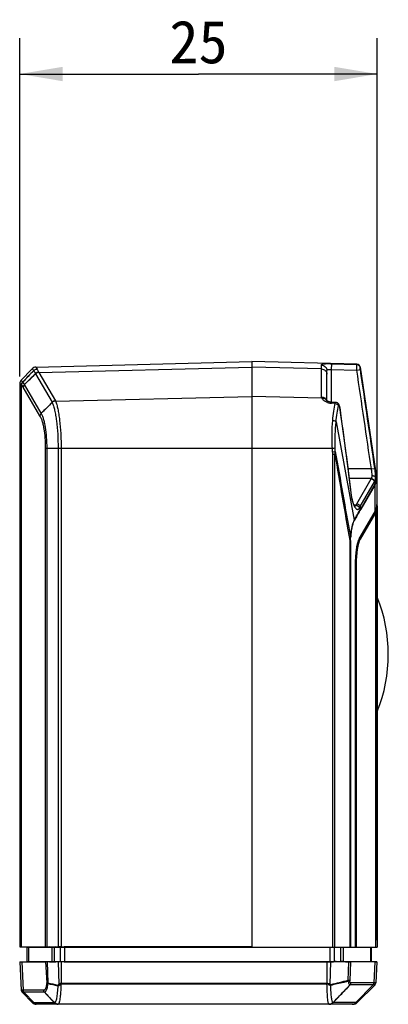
# Model space of a CAD drawing. Header units: millimetres. Extents: x 30 to 265, y 55 to 191.
# Tile 10 of 10: x 239 to 265, y 95 to 164. Entities that reach past the tile are written whole.
import ezdxf
from ezdxf.enums import TextEntityAlignment as Align

# ---------------------------------------------------------------- set-up
doc = ezdxf.new("R2010")
doc.units = ezdxf.units.MM
doc.header["$LTSCALE"] = 16.335
doc.layers.get('0').update_dxf_attribs({"linetype": 'CONTINUOUS'})
doc.layers.add('00_COMPONENTS', color=7, linetype='CONTINUOUS')
doc.layers.add('51__DRAFT_DIMS', color=7, linetype='CONTINUOUS')
doc.styles.get("Standard").update_dxf_attribs({"font": 'simfang.ttf'})
doc.dimstyles.new('DIMSTYLE_3', dxfattribs={"dimtxt": 3, "dimasz": 3, "dimexe": 2.5, "dimexo": 0.5, "dimgap": 0.75, "dimtad": 1, "dimdec": 1, "dimdsep": 46, "dimtxsty": 'STANDARD', "dimblk": '_FILLED', "dimblk1": '_FILLED', "dimblk2": '_FILLED', "dimcen": 0.09, "dimclrt": 3, "dimazin": 2, "dimtp": 0.2, "dimtm": 0.2, "dimtfac": 1, "dimtdec": 1, "dimtofl": 0, "dimtmove": 0, "dimatfit": 3, "dimldrblk": '_FILLED', "dimfxl": 1, "dimtolj": 1, "dimarcsym": 0})

# ---------------------------------------------------------------- blocks, each defined once
blk = doc.blocks.new('_FILLED')
at = {"color": 0, "linetype": 'ByBlock'}
blk.add_solid([(0, 0), (-1, 0.167), (-1, -0.167)], dxfattribs=at)
blk = doc.blocks.new('*D3')
at = {"layer": '51__DRAFT_DIMS', "color": 4}
for p, q in [((238.784, 138.547), (238.784, 162.211)), ((263.809, 99.089), (263.809, 162.211)), ((238.784, 159.711), (251.297, 159.711)), ((263.809, 159.711), (251.297, 159.711))]:
    blk.add_line(p, q, dxfattribs=at)
at = {"layer": '51__DRAFT_DIMS', "color": 4, "xscale": 3, "yscale": 3, "zscale": 3, "rotation": 180}
blk.add_blockref('_FILLED', (238.784, 159.711), dxfattribs=at)
at = {"layer": '51__DRAFT_DIMS', "color": 4, "xscale": 3, "yscale": 3, "zscale": 3}
blk.add_blockref('_FILLED', (263.809, 159.711), dxfattribs=at)
at = {"layer": '51__DRAFT_DIMS', "color": 3}
blk.add_text('25', height=3, dxfattribs=at).set_placement((251.297, 160.461), align=Align.CENTER)

msp = doc.modelspace()

# ---------------------------------------------------------------- linework, layer by layer
at = {"layer": '00_COMPONENTS', "color": 7}
for p, q in [((239.902, 139.188), (255.034, 139.584)), ((262.372, 139.392), (255.034, 139.584)), ((255.034, 139.584), (255.034, 98.589)), ((239.658, 139.08), (238.867, 138.254)), ((260.284, 136.837), (260.284, 138.949)), ((262.613, 139.179), (263.782, 131.303)), ((238.784, 138.047), (238.784, 98.616)), ((260.259, 136.851), (260.259, 136.851)), ((260.883, 136.727), (260.597, 136.736)), ((263.784, 131.276), (263.784, 129.568)), ((263.648, 129.123), (262.593, 127.287)), ((263.679, 128.998), (262.611, 127.139)), ((263.78, 129.506), (263.782, 129.531)), ((263.78, 129.489), (263.809, 129.489)), ((263.809, 129.489), (263.809, 98.589)), ((262.288, 98.589), (262.288, 125.463)), ((262.32, 125.392), (262.32, 98.589)), ((238.784, 98.616), (240.538, 98.616)), ((239.284, 98.589), (238.784, 98.616)), ((239.284, 98.589), (263.809, 98.589)), ((239.284, 98.589), (239.284, 97.589)), ((240.876, 98.616), (241.304, 98.616)), ((255.034, 98.615), (241.906, 98.615)), ((263.384, 98.589), (263.384, 97.589)), ((238.785, 97.563), (239.284, 97.589)), ((238.785, 97.563), (240.54, 97.563)), ((238.785, 97.563), (238.89, 95.571)), ((239.284, 97.589), (263.384, 97.589)), ((240.877, 97.563), (241.305, 97.563)), ((241.906, 97.563), (260.281, 97.563)), ((260.931, 97.576), (261.381, 97.576)), ((261.85, 97.566), (261.796, 97.568)), ((263.646, 97.563), (261.942, 97.563)), ((263.783, 97.568), (263.384, 97.589)), ((263.783, 97.568), (263.705, 96.083)), ((263.647, 95.952), (262.401, 94.707)), ((239.681, 94.694), (238.947, 95.441)), ((241.454, 94.589), (239.931, 94.589)), ((260.426, 94.589), (241.472, 94.589)), ((262.118, 94.589), (260.446, 94.589))]:
    msp.add_line(p, q, dxfattribs=at)
at = {"layer": '00_COMPONENTS', "color": 4}
for p, q in [((259.895, 137.107), (259.895, 139.337)), ((260.595, 139.433), (260.584, 139.034)), ((260.595, 139.433), (262.368, 139.386)), ((262.368, 139.386), (262.372, 139.392)), ((239.658, 139.08), (239.764, 138.946)), ((239.67, 139.064), (239.674, 139.059)), ((239.738, 138.979), (239.764, 138.946)), ((239.895, 138.716), (241.055, 136.73)), ((239.902, 139.188), (239.996, 139.054)), ((240.119, 138.825), (255.034, 139.179)), ((240.119, 138.825), (241.279, 136.839)), ((259.895, 139.064), (255.034, 139.179)), ((260.584, 139.034), (260.584, 136.736)), ((260.584, 139.034), (262.375, 138.987)), ((262.375, 138.987), (262.622, 139.023)), ((262.608, 139.173), (262.613, 139.179)), ((238.91, 137.955), (238.784, 138.047)), ((238.994, 138.152), (238.867, 138.254)), ((238.868, 138.254), (238.867, 138.254)), ((238.92, 98.616), (238.92, 137.946)), ((240.293, 135.971), (239.121, 137.976)), ((240.203, 135.792), (239.031, 137.798)), ((241.29, 136.818), (255.034, 137.145)), ((259.915, 137.029), (255.034, 137.145)), ((260.595, 136.662), (260.597, 136.736)), ((260.862, 136.653), (260.595, 136.662)), ((261.184, 136.36), (261.176, 136.359)), ((260.919, 135.36), (262.186, 128.471)), ((240.597, 98.617), (240.597, 133.519)), ((240.597, 133.519), (260.665, 133.519)), ((240.699, 98.617), (240.699, 133.519)), ((241.47, 133.519), (241.47, 98.617)), ((241.681, 133.519), (241.681, 98.617)), ((260.683, 133.27), (260.864, 133.281)), ((260.688, 133.108), (260.834, 133.108)), ((260.688, 98.589), (260.688, 133.108)), ((260.834, 98.589), (260.834, 133.108)), ((263.393, 132.066), (261.763, 132.066)), ((263.393, 132.066), (263.638, 132.102)), ((263.397, 131.386), (261.85, 131.386)), ((262.385, 129.626), (263.384, 131.364)), ((262.62, 129.429), (263.62, 131.169)), ((263.644, 131.008), (262.649, 129.277)), ((263.648, 130.985), (262.654, 129.255)), ((263.62, 131.169), (263.646, 131.011)), ((263.648, 129.123), (263.648, 130.985)), ((263.691, 131.484), (263.738, 131.18)), ((261.996, 130.232), (261.983, 130.23)), ((262.325, 129.521), (262.385, 129.626)), ((262.325, 129.521), (262.198, 129.521)), ((262.561, 129.325), (262.62, 129.429)), ((262.62, 129.429), (262.649, 129.277)), ((263.679, 128.998), (263.679, 98.589)), ((263.735, 129.311), (263.796, 129.311)), ((261.877, 127.057), (261.941, 127.057)), ((261.877, 127.057), (261.877, 98.589)), ((261.941, 127.057), (261.941, 98.589)), ((262.611, 127.139), (262.527, 127.15)), ((262.32, 125.392), (262.288, 125.396)), ((239.403, 98.589), (238.92, 98.616)), ((239.403, 98.589), (239.403, 97.589)), ((241.021, 98.589), (240.538, 98.616)), ((241.19, 98.589), (240.876, 98.616)), ((241.021, 98.589), (241.021, 97.589)), ((241.19, 98.589), (241.19, 97.589)), ((241.618, 98.589), (241.304, 98.616)), ((241.618, 98.589), (241.618, 97.589)), ((241.919, 98.589), (241.906, 98.615)), ((241.919, 98.589), (241.919, 97.589)), ((260.484, 98.589), (260.484, 97.589)), ((260.779, 98.589), (260.779, 97.589)), ((261.229, 98.589), (261.229, 97.589)), ((261.412, 98.589), (261.412, 97.589)), ((263.326, 98.589), (263.326, 97.589)), ((238.922, 97.563), (239.403, 97.589)), ((238.922, 97.563), (239.023, 95.571)), ((240.54, 97.563), (241.021, 97.589)), ((240.599, 97.562), (240.674, 96.083)), ((240.7, 97.562), (240.748, 96.095)), ((240.877, 97.563), (241.19, 97.589)), ((241.305, 97.563), (241.618, 97.589)), ((241.471, 97.562), (241.522, 96.005)), ((241.681, 97.562), (241.683, 96.046)), ((241.906, 97.563), (241.919, 97.589)), ((260.281, 97.563), (260.283, 96.046)), ((260.472, 97.566), (260.484, 97.589)), ((260.53, 97.568), (260.481, 96)), ((260.931, 97.576), (260.779, 97.589)), ((261.381, 97.576), (261.229, 97.589)), ((261.796, 97.568), (261.755, 96.262)), ((261.942, 97.563), (261.874, 96.221)), ((263.761, 97.566), (263.326, 97.589)), ((263.646, 97.563), (263.572, 96.083)), ((260.283, 96.046), (241.683, 96.046)), ((260.287, 95.998), (241.683, 95.998)), ((263.647, 95.952), (261.912, 95.952)), ((263.705, 96.083), (261.968, 96.083)), ((263.515, 95.952), (262.312, 94.707)), ((240.457, 95.571), (238.89, 95.571)), ((240.512, 95.441), (238.947, 95.441)), ((239.787, 94.694), (239.078, 95.441)), ((241.213, 94.694), (239.681, 94.694)), ((241.228, 94.696), (241.226, 94.695)), ((241.476, 94.59), (241.472, 94.589)), ((260.426, 94.589), (260.446, 94.589)), ((262.401, 94.707), (260.72, 94.707))]:
    msp.add_line(p, q, dxfattribs=at)
msp.add_lwpolyline([(238.793, 138.04), (238.79, 138.042), (238.787, 138.044), (238.786, 138.045), (238.784, 138.046), (238.784, 138.047)], dxfattribs=at)
at = {"layer": '00_COMPONENTS', "color": 7}
for points in [[(260.597, 136.736), (260.588, 136.736), (260.552, 136.739), (260.518, 136.744), (260.484, 136.75), (260.453, 136.758), (260.424, 136.767), (260.396, 136.777), (260.369, 136.789), (260.344, 136.801), (260.321, 136.813), (260.3, 136.826), (260.282, 136.838), (260.268, 136.849), (260.258, 136.858)], [(261.184, 136.36), (261.181, 136.379), (261.174, 136.416), (261.166, 136.452), (261.156, 136.484), (261.146, 136.515), (261.134, 136.543), (261.121, 136.57), (261.106, 136.595), (261.088, 136.62), (261.067, 136.644), (261.043, 136.666), (261.017, 136.685), (260.988, 136.701), (260.957, 136.714), (260.924, 136.722), (260.889, 136.726), (260.883, 136.727)], [(261.996, 130.232), (261.908, 130.925), (261.81, 131.695), (261.715, 132.443), (261.62, 133.169), (261.527, 133.873), (261.436, 134.555), (261.345, 135.215), (261.256, 135.852), (261.184, 136.36)], [(262.255, 129.438), (262.259, 129.435), (262.259, 129.436), (262.254, 129.441), (262.244, 129.452), (262.23, 129.47), (262.212, 129.496), (262.193, 129.528), (262.173, 129.568), (262.152, 129.614), (262.13, 129.667), (262.109, 129.726), (262.088, 129.792), (262.067, 129.862), (262.049, 129.936), (262.031, 130.014), (262.016, 130.096), (262.003, 130.179), (261.996, 130.232)]]:
    msp.add_lwpolyline(points, dxfattribs=at)
for centre, radius, start, end in [((262.365, 139.142), 0.25, 8.4461, 88.5), ((239.911, 138.838), 0.35, 91.5, 136.26326), ((239.084, 138.047), 0.3, 136.26326, 180), ((263.604, 131.276), 0.18, 0, 8.4461), ((253.777, 119.089), 10.8, 338.26154, 21.73846), ((240.538, 99.928), 1.312, 270.01714, 272.59394), ((240.877, 110.464), 11.848, 269.13673, 269.99454), ((241.303, 110.426), 11.81, 270.00447, 270.8078), ((241.908, 118.083), 19.468, 269.33104, 269.99581), ((240.539, 96.245), 1.319, 87.4139, 89.98151), ((240.878, 85.708), 11.855, 90.00534, 90.86245), ((241.304, 85.729), 11.834, 89.19355, 89.99545), ((241.908, 78.071), 19.493, 90.00417, 90.66808), ((260.301, 103.796), 6.233, 271.5759, 272.10804), ((263.505, 96.094), 0.2, 315, 357), ((239.09, 95.581), 0.2, 183, 224.5), ((239.931, 94.939), 0.35, 224.5, 270), ((262.118, 94.989), 0.4, 270, 315)]:
    msp.add_arc(centre, radius, start, end, dxfattribs=at)
at = {"layer": '00_COMPONENTS', "color": 4}
for centre, radius, start, end in [((4.717, 366.355), 327.05, 315.75239, 315.94616), ((383.846, 2.079), 198.725, 136.47127, 136.79015), ((383.829, -6.578), 204.541, 134.72874, 135.03034), ((31.897, 352.953), 298.591, 313.94798, 314.15369), ((240.105, 138.846), 0.247, 205.95387, 210.24936), ((239.397, 138.425), 0.577, 30.29834, 30.90776), ((240.235, 138.896), 0.137, 203.19799, 208.63802), ((239.544, 138.519), 0.651, 27.99858, 28.57816), ((454.236, -78.13), 302.673, 134.77515, 134.97883), ((45.037, 338.095), 281.034, 314.00963, 314.22799), ((240.949, 136.67), 0.122, 21.79541, 29.82996), ((260.626, 137.573), 0.911, 249.79586, 260.95356), ((260.628, 137.58), 0.918, 260.93766, 264.45487), ((260.625, 137.548), 0.887, 264.44434, 268.04722), ((253.793, 221.874), 88.621, 274.44785, 274.57489), ((262.572, 131.826), 0.935, 330.3773, 331.90557), ((262.719, 131.705), 1.049, 329.26142, 330.68426), ((263.435, 131.127), 0.241, 330.14168, 331.17945), ((263.487, 130.966), 0.162, 6.69055, 14.68195), ((263.49, 130.97), 0.161, 6.8756, 14.95599), ((263.461, 131.098), 0.218, 328.97864, 330.04392), ((263.058, 131.505), 0.753, 334.50051, 335.34521), ((263.573, 131.147), 0.167, 2.74258, 11.41593), ((265.082, 130.619), 3.122, 187.16142, 188.67581), ((-124.701, 350.996), 446.317, 330.09391, 330.21325), ((262.493, 129.237), 0.163, 6.67968, 14.86309), ((262.029, 128.431), 0.162, 6.69164, 14.41738), ((251.77, 144.75), 49.937, 257.24727, 258.07662), ((247.956, 125.493), 30.268, 256.22273, 257.59467), ((242.495, 96.6), 1.023, 213.00401, 216.35211), ((247.532, 96.049), 5.85, 180.02874, 180.50585), ((267.458, 96.055), 7.175, 180.0728, 180.46179), ((260.283, 95.826), 0.22, 87.21653, 89.99597), ((261.911, 95.913), 0.0396, 88.10195, 97.06848), ((261.968, 96.028), 0.0551, 90.03405, 97.96216), ((240.456, 95.517), 0.0544, 82.5105, 89.97226), ((240.513, 95.402), 0.0395, 83.08981, 91.48056), ((241.476, 94.936), 0.348, 223.91376, 239.111), ((241.48, 94.939), 0.35, 224.06356, 239.19698), ((241.473, 94.93), 0.341, 239.13078, 269.9765), ((241.477, 94.935), 0.345, 259.64326, 269.83641), ((241.454, 94.915), 0.326, 264.74287, 269.99116), ((260.419, 94.989), 0.399, 270.1319, 280.17779), ((260.446, 94.962), 0.372, 270.00856, 275.19888), ((260.418, 94.99), 0.399, 280.19265, 315.37293)]:
    msp.add_arc(centre, radius, start, end, dxfattribs=at)
at = {"layer": '00_COMPONENTS', "color": 7}
for centre, major_axis, ratio, start_param, end_param in [((259.784, 129.123), (3.993, 0.572), 0.427969, -0.323037, -0.108724), ((259.984, 129.459), (3.825, 0), 0.466358, -0.261799, -0.083035), ((262.812, 125.392), (0, 1.914), 0.256954, 6.703726, 7.853982), ((260.291, 97.584), (0.4, 0.001), 0.05239, -1.597048, -1.101616), ((261.556, 97.584), (0.4, -0.02), 0.013529, -0.745408, -0.261113), ((259.773, 97.773), (4.01, -0.203), 0.013529, -0.261113, -0.105018)]:
    msp.add_ellipse(centre, major_axis=major_axis, ratio=ratio, start_param=start_param, end_param=end_param, dxfattribs=at)
at = {"layer": '00_COMPONENTS', "color": 4}
for points, knots in [([(259.895, 139.337), (259.895, 139.343), (259.897, 139.355), (259.906, 139.37), (259.922, 139.384), (259.953, 139.401), (260.009, 139.417), (260.092, 139.428), (260.196, 139.435), (260.318, 139.437), (260.453, 139.436), (260.546, 139.434), (260.595, 139.433)], [0, 0, 0, 0, 0.022844, 0.046655, 0.074001, 0.106712, 0.191965, 0.306303, 0.449135, 0.61687, 0.803445, 1, 1, 1, 1]), ([(259.895, 139.337), (259.946, 139.336), (260.048, 139.314), (260.177, 139.228), (260.264, 139.1), (260.284, 138.999), (260.284, 138.949)], [0, 0, 0, 0, 0.253327, 0.504673, 0.753296, 1, 1, 1, 1]), ([(262.375, 138.987), (262.373, 139.036), (262.371, 139.108), (262.368, 139.2), (262.367, 139.259), (262.367, 139.308), (262.366, 139.346), (262.367, 139.37), (262.367, 139.383), (262.368, 139.386)], [0, 0, 0, 0, 0.370876, 0.539601, 0.688966, 0.813611, 0.909069, 0.971928, 1, 1, 1, 1]), ([(262.368, 139.386), (262.425, 139.385), (262.541, 139.34), (262.6, 139.23), (262.608, 139.173)], [0, 0, 0, 0, 0.500072, 1, 1, 1, 1]), ([(239.764, 138.946), (239.795, 138.976), (239.867, 139.027), (239.953, 139.05), (239.996, 139.054)], [0, 0, 0, 0, 0.502237, 1, 1, 1, 1]), ([(239.765, 138.945), (239.775, 138.931), (239.821, 138.865), (239.857, 138.794), (239.883, 138.738)], [0, 0, 0, 0, 0.219999, 1, 1, 1, 1]), ([(240.11, 138.843), (240.068, 138.838), (239.985, 138.815), (239.913, 138.767), (239.883, 138.738)], [0, 0, 0, 0, 0.499884, 1, 1, 1, 1]), ([(240.115, 138.831), (240.074, 138.826), (239.992, 138.801), (239.922, 138.751), (239.892, 138.721)], [0, 0, 0, 0, 0.498135, 1, 1, 1, 1]), ([(240.119, 138.825), (240.077, 138.82), (239.995, 138.795), (239.925, 138.746), (239.895, 138.716)], [0, 0, 0, 0, 0.498319, 1, 1, 1, 1]), ([(239.996, 139.054), (240.017, 139.024), (240.059, 138.955), (240.093, 138.883), (240.11, 138.843)], [0, 0, 0, 0, 0.457413, 1, 1, 1, 1]), ([(259.895, 139.064), (259.945, 139.063), (260.047, 139.043), (260.176, 138.963), (260.263, 138.844), (260.284, 138.748), (260.284, 138.701)], [0, 0, 0, 0, 0.26127, 0.515885, 0.761252, 1, 1, 1, 1]), ([(260.284, 138.949), (260.284, 138.958), (260.287, 138.977), (260.304, 139.003), (260.332, 139.02), (260.369, 139.031), (260.415, 139.036), (260.488, 139.038), (260.545, 139.036), (260.584, 139.034)], [0, 0, 0, 0, 0.082734, 0.163401, 0.254634, 0.366389, 0.501071, 0.655594, 1, 1, 1, 1]), ([(262.622, 139.023), (262.619, 139.042), (262.615, 139.069), (262.611, 139.104), (262.609, 139.126), (262.608, 139.145), (262.607, 139.159), (262.608, 139.167), (262.608, 139.172), (262.608, 139.173)], [0, 0, 0, 0, 0.377724, 0.547695, 0.696461, 0.819071, 0.911885, 0.972513, 1, 1, 1, 1]), ([(238.91, 137.955), (238.911, 137.991), (238.928, 138.063), (238.969, 138.125), (238.994, 138.152)], [0, 0, 0, 0, 0.49772, 1, 1, 1, 1]), ([(238.92, 137.946), (238.923, 137.982), (238.94, 138.053), (238.981, 138.114), (239.005, 138.141)], [0, 0, 0, 0, 0.496472, 1, 1, 1, 1]), ([(239.031, 137.798), (239.022, 137.813), (238.989, 137.865), (238.952, 137.914), (238.92, 137.946)], [0, 0, 0, 0, 0.275161, 1, 1, 1, 1]), ([(239.005, 138.141), (239.004, 138.142), (239.001, 138.146), (238.997, 138.149), (238.994, 138.152)], [0, 0, 0, 0, 0.263265, 1, 1, 1, 1]), ([(239.12, 137.978), (239.111, 137.994), (239.077, 138.051), (239.038, 138.105), (239.005, 138.141)], [0, 0, 0, 0, 0.275786, 1, 1, 1, 1]), ([(239.121, 137.976), (239.096, 137.953), (239.055, 137.897), (239.034, 137.831), (239.031, 137.798)], [0, 0, 0, 0, 0.508463, 1, 1, 1, 1]), ([(241.279, 136.839), (241.237, 136.834), (241.155, 136.809), (241.085, 136.76), (241.055, 136.73)], [0, 0, 0, 0, 0.498319, 1, 1, 1, 1]), ([(241.29, 136.818), (241.248, 136.814), (241.165, 136.792), (241.093, 136.744), (241.063, 136.715)], [0, 0, 0, 0, 0.500476, 1, 1, 1, 1]), ([(241.063, 136.715), (241.096, 136.637), (241.158, 136.459), (241.235, 136.16), (241.304, 135.808), (241.385, 135.255), (241.452, 134.486), (241.47, 133.85), (241.47, 133.519)], [0, 0, 0, 0, 0.078853, 0.17451, 0.285755, 0.410823, 0.693172, 1, 1, 1, 1]), ([(241.29, 136.818), (241.322, 136.738), (241.382, 136.554), (241.456, 136.246), (241.522, 135.883), (241.6, 135.311), (241.664, 134.518), (241.681, 133.861), (241.681, 133.519)], [0, 0, 0, 0, 0.078141, 0.173416, 0.284531, 0.409655, 0.692479, 1, 1, 1, 1]), ([(259.895, 137.107), (259.936, 137.106), (260.018, 137.093), (260.128, 137.039), (260.216, 136.957), (260.254, 136.888), (260.266, 136.851)], [0, 0, 0, 0, 0.258546, 0.512893, 0.759834, 1, 1, 1, 1]), ([(259.915, 137.029), (259.912, 137.035), (259.9, 137.06), (259.895, 137.087), (259.895, 137.107)], [0, 0, 0, 0, 0.262851, 1, 1, 1, 1]), ([(259.915, 137.029), (259.984, 137.034), (260.092, 137.014), (260.204, 136.934), (260.244, 136.88), (260.259, 136.851)], [0, 0, 0, 0, 0.512677, 0.758782, 1, 1, 1, 1]), ([(260.312, 136.718), (260.218, 136.752), (260.093, 136.821), (259.97, 136.94), (259.929, 137), (259.915, 137.029)], [0, 0, 0, 0, 0.581955, 0.811767, 1, 1, 1, 1]), ([(260.691, 135.458), (260.71, 135.678), (260.753, 136.078), (260.822, 136.475), (260.862, 136.653)], [0, 0, 0, 0, 0.547345, 1, 1, 1, 1]), ([(260.862, 136.653), (260.863, 136.664), (260.866, 136.682), (260.871, 136.706), (260.875, 136.72), (260.881, 136.727), (260.883, 136.727)], [0, 0, 0, 0, 0.408353, 0.711139, 0.903458, 1, 1, 1, 1]), ([(260.862, 136.653), (260.914, 136.648), (261.013, 136.612), (261.08, 136.529), (261.095, 136.483)], [0, 0, 0, 0, 0.523125, 1, 1, 1, 1]), ([(260.919, 135.36), (260.938, 135.567), (260.984, 135.943), (261.054, 136.316), (261.095, 136.483)], [0, 0, 0, 0, 0.5466, 1, 1, 1, 1]), ([(261.095, 136.483), (261.095, 136.485), (261.097, 136.492), (261.1, 136.499), (261.103, 136.503)], [0, 0, 0, 0, 0.292657, 1, 1, 1, 1]), ([(261.103, 136.503), (261.105, 136.507), (261.114, 136.514), (261.123, 136.508), (261.127, 136.504)], [0, 0, 0, 0, 0.484024, 1, 1, 1, 1]), ([(261.127, 136.504), (261.133, 136.498), (261.144, 136.481), (261.163, 136.433), (261.172, 136.39), (261.176, 136.359)], [0, 0, 0, 0, 0.163123, 0.395672, 1, 1, 1, 1]), ([(240.293, 135.971), (240.268, 135.946), (240.228, 135.891), (240.207, 135.825), (240.203, 135.792)], [0, 0, 0, 0, 0.510506, 1, 1, 1, 1]), ([(240.597, 133.519), (240.597, 133.757), (240.58, 134.214), (240.515, 134.764), (240.436, 135.157), (240.369, 135.406), (240.294, 135.615), (240.235, 135.738), (240.203, 135.792)], [0, 0, 0, 0, 0.306975, 0.5887, 0.713294, 0.824228, 0.920017, 1, 1, 1, 1]), ([(240.699, 133.519), (240.699, 133.775), (240.681, 134.265), (240.614, 134.856), (240.533, 135.28), (240.464, 135.549), (240.388, 135.776), (240.326, 135.911), (240.294, 135.969)], [0, 0, 0, 0, 0.30609, 0.587467, 0.712169, 0.823388, 0.919589, 1, 1, 1, 1]), ([(261.176, 136.359), (261.321, 135.339), (261.597, 133.297), (261.855, 131.252), (261.983, 130.23)], [0, 0, 0, 0, 0.499998, 1, 1, 1, 1]), ([(260.665, 133.519), (260.653, 133.688), (260.64, 134.023), (260.641, 134.67), (260.665, 135.147), (260.691, 135.458)], [0, 0, 0, 0, 0.261243, 0.517962, 1, 1, 1, 1]), ([(260.691, 135.458), (260.739, 135.454), (260.807, 135.44), (260.881, 135.4), (260.909, 135.374), (260.919, 135.36)], [0, 0, 0, 0, 0.562432, 0.802381, 1, 1, 1, 1]), ([(260.861, 133.535), (260.854, 133.694), (260.851, 134.01), (260.863, 134.619), (260.891, 135.068), (260.919, 135.36)], [0, 0, 0, 0, 0.261977, 0.518574, 1, 1, 1, 1]), ([(260.864, 133.281), (260.866, 133.323), (260.866, 133.408), (260.863, 133.493), (260.861, 133.535)], [0, 0, 0, 0, 0.499468, 1, 1, 1, 1]), ([(260.864, 133.281), (261.044, 132.29), (261.397, 130.307), (261.747, 128.323), (261.921, 127.331)], [0, 0, 0, 0, 0.499929, 1, 1, 1, 1]), ([(263.448, 131.603), (263.449, 131.677), (263.435, 131.832), (263.408, 131.985), (263.393, 132.066)], [0, 0, 0, 0, 0.471095, 1, 1, 1, 1]), ([(263.691, 131.484), (263.693, 131.581), (263.68, 131.788), (263.654, 131.993), (263.638, 132.102)], [0, 0, 0, 0, 0.467346, 1, 1, 1, 1]), ([(263.384, 131.364), (263.438, 131.359), (263.543, 131.315), (263.607, 131.219), (263.62, 131.169)], [0, 0, 0, 0, 0.506865, 1, 1, 1, 1]), ([(263.397, 131.386), (263.416, 131.413), (263.442, 131.486), (263.447, 131.561), (263.448, 131.603)], [0, 0, 0, 0, 0.438965, 1, 1, 1, 1]), ([(263.397, 131.386), (263.451, 131.381), (263.556, 131.338), (263.62, 131.242), (263.633, 131.191)], [0, 0, 0, 0, 0.507529, 1, 1, 1, 1]), ([(263.448, 131.603), (263.475, 131.603), (263.529, 131.597), (263.618, 131.569), (263.676, 131.522), (263.691, 131.484)], [0, 0, 0, 0, 0.291303, 0.564261, 1, 1, 1, 1]), ([(263.633, 131.191), (263.655, 131.229), (263.683, 131.327), (263.69, 131.427), (263.691, 131.484)], [0, 0, 0, 0, 0.433453, 1, 1, 1, 1]), ([(263.738, 131.18), (263.732, 131.168), (263.703, 131.111), (263.671, 131.055), (263.646, 131.011)], [0, 0, 0, 0, 0.215985, 1, 1, 1, 1]), ([(263.741, 131.155), (263.735, 131.143), (263.706, 131.086), (263.675, 131.032), (263.65, 130.989)], [0, 0, 0, 0, 0.216524, 1, 1, 1, 1]), ([(263.775, 131.239), (263.773, 131.233), (263.763, 131.205), (263.751, 131.177), (263.741, 131.155)], [0, 0, 0, 0, 0.210129, 1, 1, 1, 1]), ([(263.782, 131.303), (263.782, 131.304), (263.781, 131.294), (263.779, 131.29), (263.776, 131.276), (263.772, 131.263), (263.766, 131.247), (263.757, 131.222), (263.748, 131.203), (263.742, 131.19)], [0, 0, 0, 0, 0.029272, 0.106647, 0.213361, 0.338585, 0.480264, 0.637917, 1, 1, 1, 1]), ([(263.784, 131.276), (263.784, 131.277), (263.783, 131.268), (263.782, 131.265), (263.779, 131.251), (263.776, 131.244), (263.775, 131.239)], [0, 0, 0, 0, 0.088134, 0.317822, 0.632792, 1, 1, 1, 1]), ([(261.995, 130.148), (262.01, 130.046), (262.049, 129.853), (262.109, 129.666), (262.143, 129.58)], [0, 0, 0, 0, 0.529911, 1, 1, 1, 1]), ([(262.143, 129.58), (262.159, 129.542), (262.191, 129.47), (262.245, 129.376), (262.3, 129.303), (262.356, 129.254), (262.414, 129.228), (262.473, 129.232), (262.524, 129.269), (262.549, 129.304), (262.561, 129.325)], [0, 0, 0, 0, 0.196811, 0.366762, 0.508556, 0.6231, 0.715387, 0.797526, 0.887617, 1, 1, 1, 1]), ([(262.385, 129.626), (262.439, 129.621), (262.543, 129.577), (262.607, 129.482), (262.621, 129.431)], [0, 0, 0, 0, 0.506701, 1, 1, 1, 1]), ([(262.24, 129.456), (262.245, 129.458), (262.269, 129.467), (262.29, 129.482), (262.303, 129.496)], [0, 0, 0, 0, 0.237476, 1, 1, 1, 1]), ([(262.303, 129.496), (262.305, 129.498), (262.313, 129.506), (262.32, 129.514), (262.325, 129.521)], [0, 0, 0, 0, 0.242064, 1, 1, 1, 1]), ([(262.325, 129.521), (262.379, 129.515), (262.484, 129.471), (262.547, 129.376), (262.561, 129.325)], [0, 0, 0, 0, 0.506801, 1, 1, 1, 1]), ([(262.186, 128.471), (262.151, 128.409), (262.088, 128.257), (262.017, 127.995), (261.971, 127.74), (261.941, 127.512), (261.928, 127.392), (261.921, 127.331)], [0, 0, 0, 0, 0.182654, 0.415786, 0.692233, 0.843212, 1, 1, 1, 1]), ([(262.19, 128.449), (262.155, 128.388), (262.094, 128.238), (262.026, 127.979), (261.973, 127.666), (261.953, 127.439), (261.946, 127.319)], [0, 0, 0, 0, 0.181723, 0.414056, 0.690496, 1, 1, 1, 1]), ([(261.921, 127.331), (261.916, 127.309), (261.899, 127.218), (261.886, 127.126), (261.877, 127.057)], [0, 0, 0, 0, 0.242445, 1, 1, 1, 1]), ([(261.921, 127.331), (261.924, 127.33), (261.933, 127.327), (261.941, 127.323), (261.946, 127.319)], [0, 0, 0, 0, 0.305833, 1, 1, 1, 1]), ([(261.941, 127.057), (261.941, 127.101), (261.942, 127.188), (261.944, 127.275), (261.946, 127.319)], [0, 0, 0, 0, 0.501634, 1, 1, 1, 1]), ([(240.674, 96.083), (240.667, 96.009), (240.654, 95.904), (240.623, 95.775), (240.598, 95.7), (240.569, 95.641), (240.537, 95.599), (240.502, 95.573), (240.475, 95.569), (240.464, 95.571)], [0, 0, 0, 0, 0.37888, 0.537052, 0.67171, 0.782331, 0.87011, 0.939447, 1, 1, 1, 1]), ([(240.739, 96.03), (240.736, 95.986), (240.727, 95.903), (240.708, 95.785), (240.685, 95.682), (240.659, 95.596), (240.628, 95.528), (240.595, 95.478), (240.559, 95.447), (240.53, 95.44), (240.517, 95.441)], [0, 0, 0, 0, 0.198971, 0.379554, 0.53857, 0.674309, 0.785966, 0.874239, 0.942675, 1, 1, 1, 1]), ([(240.748, 96.095), (240.732, 96.095), (240.711, 96.095), (240.686, 96.089), (240.677, 96.086), (240.674, 96.083)], [0, 0, 0, 0, 0.612749, 0.834754, 1, 1, 1, 1]), ([(240.739, 96.03), (240.725, 96.037), (240.7, 96.051), (240.68, 96.072), (240.674, 96.083)], [0, 0, 0, 0, 0.559798, 1, 1, 1, 1]), ([(240.746, 96.045), (240.745, 96.045), (240.742, 96.043), (240.74, 96.037), (240.74, 96.033), (240.739, 96.03)], [0, 0, 0, 0, 0.219048, 0.593023, 1, 1, 1, 1]), ([(240.746, 96.045), (240.746, 96.049), (240.746, 96.066), (240.746, 96.083), (240.748, 96.095)], [0, 0, 0, 0, 0.244687, 1, 1, 1, 1]), ([(241.452, 95.89), (241.444, 95.729), (241.428, 95.5), (241.394, 95.213), (241.367, 95.04), (241.337, 94.9), (241.309, 94.806), (241.283, 94.75), (241.264, 94.717), (241.242, 94.697), (241.228, 94.696)], [0, 0, 0, 0, 0.391078, 0.557654, 0.700382, 0.816652, 0.904776, 0.93814, 0.96461, 1, 1, 1, 1]), ([(241.606, 95.954), (241.596, 95.943), (241.573, 95.922), (241.536, 95.898), (241.494, 95.885), (241.466, 95.886), (241.452, 95.89)], [0, 0, 0, 0, 0.265764, 0.521908, 0.765875, 1, 1, 1, 1]), ([(241.522, 96.005), (241.518, 95.996), (241.51, 95.979), (241.493, 95.951), (241.47, 95.928), (241.454, 95.931)], [0, 0, 0, 0, 0.272058, 0.536718, 1, 1, 1, 1]), ([(241.671, 95.993), (241.665, 95.806), (241.652, 95.538), (241.624, 95.202), (241.6, 94.998), (241.577, 94.851), (241.557, 94.755), (241.542, 94.699), (241.527, 94.654), (241.511, 94.621), (241.496, 94.599), (241.482, 94.59), (241.476, 94.59)], [0, 0, 0, 0, 0.391902, 0.560297, 0.704931, 0.822572, 0.870513, 0.910919, 0.943706, 0.96897, 0.987198, 1, 1, 1, 1]), ([(241.637, 96.042), (241.627, 96.041), (241.587, 96.032), (241.548, 96.019), (241.522, 96.005)], [0, 0, 0, 0, 0.268204, 1, 1, 1, 1]), ([(241.606, 95.954), (241.598, 95.958), (241.569, 95.973), (241.541, 95.99), (241.522, 96.005)], [0, 0, 0, 0, 0.262354, 1, 1, 1, 1]), ([(241.671, 95.993), (241.665, 95.991), (241.641, 95.983), (241.619, 95.968), (241.606, 95.954)], [0, 0, 0, 0, 0.257451, 1, 1, 1, 1]), ([(260.285, 95.998), (260.286, 96.001), (260.289, 96.009), (260.291, 96.021), (260.292, 96.034), (260.293, 96.042), (260.294, 96.046)], [0, 0, 0, 0, 0.245698, 0.494315, 0.746429, 1, 1, 1, 1]), ([(260.392, 94.638), (260.385, 94.662), (260.371, 94.722), (260.355, 94.828), (260.339, 94.964), (260.319, 95.199), (260.3, 95.546), (260.291, 95.839), (260.287, 95.998)], [0, 0, 0, 0, 0.055799, 0.134655, 0.235486, 0.356681, 0.651748, 1, 1, 1, 1]), ([(260.424, 95.95), (260.415, 95.957), (260.374, 95.984), (260.324, 95.995), (260.287, 95.997)], [0, 0, 0, 0, 0.239504, 1, 1, 1, 1]), ([(260.481, 96), (260.454, 96.014), (260.392, 96.036), (260.327, 96.044), (260.294, 96.046)], [0, 0, 0, 0, 0.47454, 1, 1, 1, 1]), ([(260.424, 95.95), (260.429, 95.954), (260.449, 95.969), (260.468, 95.986), (260.481, 96)], [0, 0, 0, 0, 0.257976, 1, 1, 1, 1]), ([(260.542, 95.917), (260.523, 95.912), (260.478, 95.915), (260.441, 95.937), (260.424, 95.95)], [0, 0, 0, 0, 0.484618, 1, 1, 1, 1]), ([(260.541, 95.959), (260.535, 95.958), (260.519, 95.96), (260.498, 95.976), (260.486, 95.992), (260.481, 96)], [0, 0, 0, 0, 0.235835, 0.606148, 1, 1, 1, 1]), ([(261.755, 96.262), (261.555, 96.201), (261.151, 96.095), (260.744, 96.003), (260.541, 95.959)], [0, 0, 0, 0, 0.501121, 1, 1, 1, 1]), ([(261.759, 96.193), (261.658, 96.167), (261.254, 96.067), (260.848, 95.979), (260.542, 95.917)], [0, 0, 0, 0, 0.249572, 1, 1, 1, 1]), ([(260.703, 94.709), (260.698, 94.71), (260.687, 94.719), (260.668, 94.75), (260.647, 94.815), (260.624, 94.921), (260.603, 95.063), (260.584, 95.238), (260.567, 95.442), (260.552, 95.672), (260.545, 95.833), (260.542, 95.917)], [0, 0, 0, 0, 0.01245, 0.030732, 0.08902, 0.177438, 0.294881, 0.4391, 0.607132, 0.795435, 1, 1, 1, 1]), ([(260.703, 94.709), (260.903, 94.916), (261.303, 95.331), (261.704, 95.745), (261.906, 95.952)], [0, 0, 0, 0, 0.499391, 1, 1, 1, 1]), ([(260.72, 94.707), (260.919, 94.914), (261.318, 95.328), (261.715, 95.744), (261.912, 95.952)], [0, 0, 0, 0, 0.501084, 1, 1, 1, 1]), ([(261.874, 96.221), (261.865, 96.237), (261.826, 96.264), (261.78, 96.265), (261.755, 96.262)], [0, 0, 0, 0, 0.413435, 1, 1, 1, 1]), ([(261.759, 96.193), (261.759, 96.199), (261.76, 96.222), (261.758, 96.245), (261.755, 96.262)], [0, 0, 0, 0, 0.240019, 1, 1, 1, 1]), ([(261.806, 96.136), (261.805, 96.143), (261.801, 96.157), (261.793, 96.175), (261.782, 96.189), (261.769, 96.194), (261.762, 96.194), (261.759, 96.193)], [0, 0, 0, 0, 0.255888, 0.505167, 0.744614, 0.866101, 1, 1, 1, 1]), ([(261.806, 96.136), (261.815, 96.142), (261.843, 96.164), (261.866, 96.196), (261.874, 96.221)], [0, 0, 0, 0, 0.273763, 1, 1, 1, 1]), ([(261.906, 95.952), (261.901, 95.952), (261.89, 95.954), (261.875, 95.963), (261.861, 95.978), (261.843, 96.009), (261.823, 96.062), (261.811, 96.109), (261.806, 96.136)], [0, 0, 0, 0, 0.067161, 0.142495, 0.233418, 0.343986, 0.629342, 1, 1, 1, 1]), ([(261.961, 96.083), (261.952, 96.081), (261.937, 96.086), (261.922, 96.1), (261.906, 96.123), (261.888, 96.164), (261.879, 96.2), (261.874, 96.221)], [0, 0, 0, 0, 0.149213, 0.240608, 0.350214, 0.632126, 1, 1, 1, 1]), ([(261.906, 95.952), (261.922, 95.969), (261.949, 96.01), (261.96, 96.058), (261.961, 96.083)], [0, 0, 0, 0, 0.497179, 1, 1, 1, 1]), ([(261.912, 95.952), (261.929, 95.969), (261.956, 96.011), (261.967, 96.059), (261.968, 96.083)], [0, 0, 0, 0, 0.497741, 1, 1, 1, 1]), ([(263.515, 95.952), (263.532, 95.969), (263.559, 96.011), (263.57, 96.059), (263.572, 96.083)], [0, 0, 0, 0, 0.497741, 1, 1, 1, 1]), ([(239.078, 95.441), (239.061, 95.458), (239.035, 95.499), (239.024, 95.547), (239.023, 95.571)], [0, 0, 0, 0, 0.497785, 1, 1, 1, 1]), ([(240.512, 95.441), (240.495, 95.458), (240.469, 95.499), (240.458, 95.547), (240.457, 95.571)], [0, 0, 0, 0, 0.497785, 1, 1, 1, 1]), ([(240.517, 95.441), (240.501, 95.458), (240.475, 95.499), (240.465, 95.547), (240.464, 95.571)], [0, 0, 0, 0, 0.497256, 1, 1, 1, 1]), ([(240.512, 95.441), (240.57, 95.379), (240.803, 95.129), (241.037, 94.881), (241.213, 94.694)], [0, 0, 0, 0, 0.249403, 1, 1, 1, 1]), ([(240.517, 95.441), (240.577, 95.379), (240.814, 95.131), (241.051, 94.882), (241.228, 94.696)], [0, 0, 0, 0, 0.250303, 1, 1, 1, 1]), ([(240.028, 94.589), (239.984, 94.589), (239.893, 94.608), (239.818, 94.661), (239.787, 94.694)], [0, 0, 0, 0, 0.497555, 1, 1, 1, 1]), ([(241.226, 94.695), (241.225, 94.695), (241.22, 94.694), (241.216, 94.694), (241.213, 94.694)], [0, 0, 0, 0, 0.202928, 1, 1, 1, 1]), ([(241.424, 94.591), (241.384, 94.594), (241.306, 94.616), (241.24, 94.665), (241.213, 94.694)], [0, 0, 0, 0, 0.497708, 1, 1, 1, 1]), ([(260.419, 94.59), (260.413, 94.593), (260.402, 94.61), (260.396, 94.627), (260.392, 94.638)], [0, 0, 0, 0, 0.364251, 1, 1, 1, 1]), ([(260.426, 94.589), (260.425, 94.589), (260.423, 94.589), (260.421, 94.59), (260.419, 94.59)], [0, 0, 0, 0, 0.3042, 1, 1, 1, 1]), ([(260.48, 94.591), (260.525, 94.595), (260.614, 94.62), (260.688, 94.674), (260.72, 94.707)], [0, 0, 0, 0, 0.49775, 1, 1, 1, 1]), ([(260.706, 94.707), (260.706, 94.707), (260.704, 94.708), (260.703, 94.708), (260.703, 94.709)], [0, 0, 0, 0, 0.316178, 1, 1, 1, 1]), ([(260.72, 94.707), (260.718, 94.707), (260.714, 94.707), (260.709, 94.707), (260.706, 94.707)], [0, 0, 0, 0, 0.302037, 1, 1, 1, 1]), ([(262.039, 94.589), (262.089, 94.589), (262.191, 94.61), (262.277, 94.67), (262.312, 94.707)], [0, 0, 0, 0, 0.497601, 1, 1, 1, 1])]:
    msp.add_open_spline(points, degree=3, knots=knots, dxfattribs=at)
for points in [[(263.393, 132.066), (263.055, 134.373), (262.715, 136.68), (262.375, 138.987)], [(263.638, 132.102), (263.301, 134.409), (262.962, 136.716), (262.622, 139.023)], [(238.92, 137.946), (238.917, 137.949), (238.913, 137.952), (238.91, 137.955)], [(241.279, 136.839), (241.283, 136.833), (241.286, 136.826), (241.29, 136.818)], [(260.683, 133.27), (260.678, 133.353), (260.672, 133.436), (260.665, 133.519)], [(260.688, 133.108), (260.688, 133.162), (260.686, 133.216), (260.683, 133.27)], [(260.834, 133.108), (260.848, 133.165), (260.858, 133.223), (260.864, 133.281)], [(260.834, 133.108), (261.181, 131.091), (261.529, 129.074), (261.877, 127.057)], [(262.654, 129.255), (262.499, 128.987), (262.345, 128.718), (262.19, 128.449)], [(241.452, 95.89), (241.452, 95.904), (241.453, 95.918), (241.454, 95.931)], [(241.683, 96.046), (241.667, 96.046), (241.652, 96.045), (241.637, 96.042)], [(241.683, 95.998), (241.679, 95.998), (241.675, 95.996), (241.671, 95.993)], [(260.542, 95.917), (260.543, 95.931), (260.542, 95.945), (260.541, 95.959)], [(241.415, 94.595), (241.375, 94.603), (241.335, 94.617), (241.3, 94.638)], [(260.426, 94.589), (260.483, 94.589), (260.542, 94.603), (260.593, 94.627)], [(260.593, 94.627), (260.635, 94.647), (260.674, 94.674), (260.706, 94.707)]]:
    msp.add_open_spline(points, degree=3, dxfattribs=at)
at = {"layer": '00_COMPONENTS', "color": 7}
for points, knots in [([(263.782, 129.531), (263.782, 129.535), (263.783, 129.547), (263.784, 129.559), (263.784, 129.568)], [0, 0, 0, 0, 0.29521, 1, 1, 1, 1]), ([(263.809, 129.426), (263.809, 129.409), (263.806, 129.371), (263.8, 129.333), (263.796, 129.311)], [0, 0, 0, 0, 0.436713, 1, 1, 1, 1]), ([(262.288, 125.463), (262.288, 125.615), (262.296, 125.911), (262.335, 126.336), (262.396, 126.715), (262.456, 126.948), (262.491, 127.052)], [0, 0, 0, 0, 0.283181, 0.552543, 0.795167, 1, 1, 1, 1]), ([(262.491, 127.052), (262.496, 127.067), (262.516, 127.123), (262.538, 127.179), (262.557, 127.218)], [0, 0, 0, 0, 0.267642, 1, 1, 1, 1]), ([(262.557, 127.218), (262.56, 127.224), (262.571, 127.247), (262.583, 127.27), (262.593, 127.287)], [0, 0, 0, 0, 0.260904, 1, 1, 1, 1]), ([(240.597, 98.617), (240.61, 98.618), (240.644, 98.618), (240.678, 98.617), (240.699, 98.617)], [0, 0, 0, 0, 0.377969, 1, 1, 1, 1]), ([(241.681, 98.617), (241.662, 98.617), (241.591, 98.618), (241.521, 98.617), (241.47, 98.617)], [0, 0, 0, 0, 0.269268, 1, 1, 1, 1]), ([(240.7, 97.562), (240.679, 97.562), (240.645, 97.561), (240.612, 97.561), (240.599, 97.562)], [0, 0, 0, 0, 0.621768, 1, 1, 1, 1]), ([(241.681, 97.562), (241.662, 97.562), (241.592, 97.561), (241.522, 97.561), (241.471, 97.562)], [0, 0, 0, 0, 0.268853, 1, 1, 1, 1]), ([(263.783, 97.568), (263.783, 97.568), (263.78, 97.568), (263.777, 97.567), (263.769, 97.567), (263.764, 97.566), (263.761, 97.566)], [0, 0, 0, 0, 0.065475, 0.253544, 0.565084, 1, 1, 1, 1])]:
    msp.add_open_spline(points, degree=3, knots=knots, dxfattribs=at)
for points in [[(260.53, 97.568), (260.664, 97.573), (260.798, 97.576), (260.931, 97.576)], [(261.381, 97.576), (261.519, 97.576), (261.658, 97.573), (261.796, 97.568)]]:
    msp.add_open_spline(points, degree=3, dxfattribs=at)

# ---------------------------------------------------------------- dimensions: what is measured, and where the dimension line sits
at = {"layer": '51__DRAFT_DIMS', "color": 4}
dim = msp.add_linear_dim(base=(263.809, 159.711), p1=(238.784, 138.047), p2=(263.809, 98.589), dimstyle='DIMSTYLE_3', dxfattribs=at)
dim.commit()
dim.dimension.update_dxf_attribs({"geometry": '*D3', "text_midpoint": (251.241, 159.711), "dimtype": 160})

doc.saveas('drawing.dxf')
